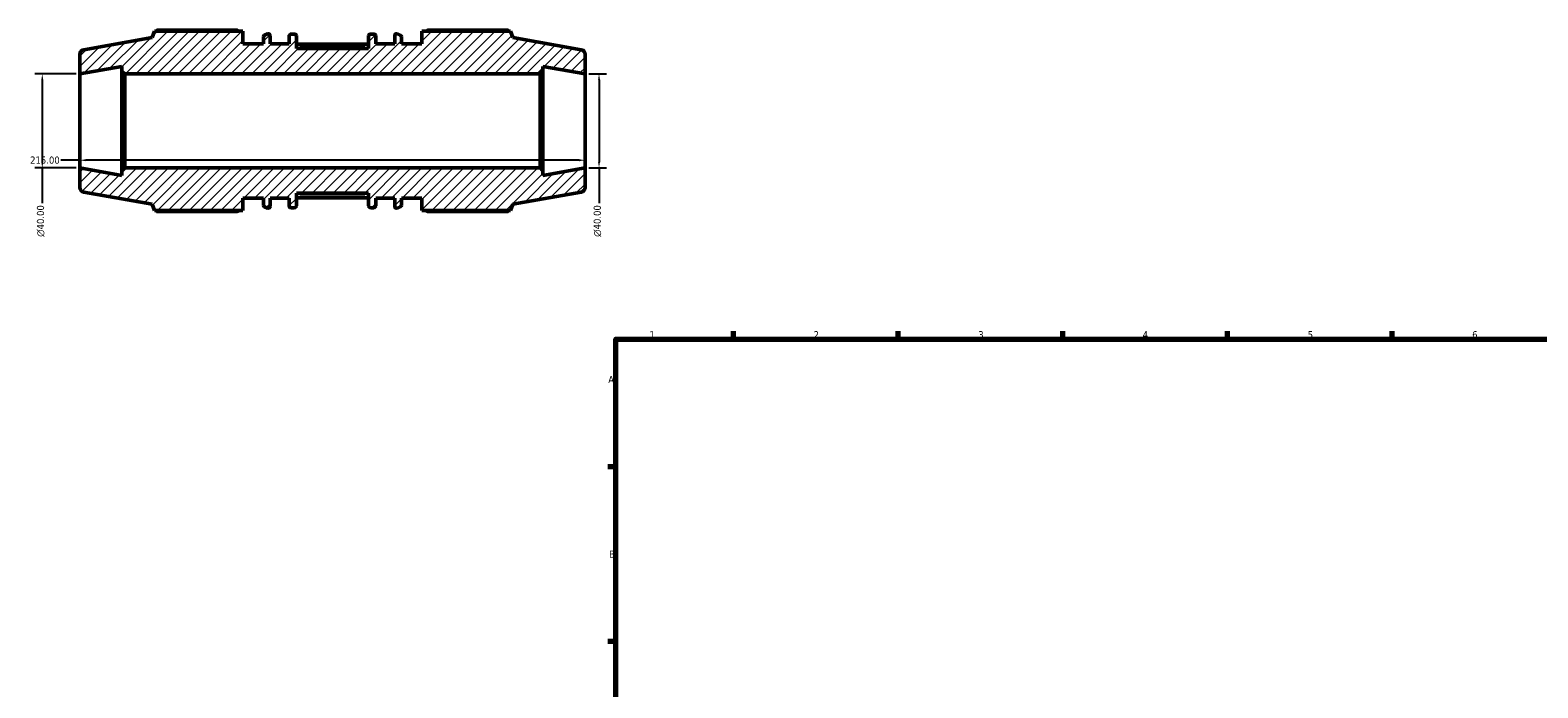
# Model space of a CAD drawing. Header units: millimetres. Extents: x -229 to 1180, y -29 to 833.
# Tile 2 of 5: x -229 to 412, y 426 to 705. Entities that reach past the tile are written whole.
import ezdxf

# ---------------------------------------------------------------- set-up
doc = ezdxf.new("R2010")
doc.units = ezdxf.units.MM
for name, color, linetype, lineweight in [('Border (ANSI)', 7, 'Continuous', 70), ('Dimension (ANSI)', 7, 'Continuous', 25), ('Hatch (ANSI)', 7, 'Continuous', 18), ('Visible (ANSI)', 7, 'Continuous', 50), ('Visible Narrow (ANSI)', 7, 'Continuous', 35)]:
    doc.layers.add(name, color=color, linetype=linetype, lineweight=lineweight)
doc.styles.add('Note Text (ANSI)', font='tahoma.ttf')
doc.dimstyles.new('Default - mm (ANSI)', dxfattribs={"dimtxt": 3.048, "dimasz": 2.5, "dimexe": 3.175, "dimexo": 1.6002, "dimgap": 0.8, "dimtad": 0, "dimtoh": 1, "dimrnd": 1e-08, "dimzin": 4, "dimdsep": 46, "dimtxsty": 'Note Text (ANSI)', "dimcen": 0.09, "dimdle": 10, "dimclrd": 256, "dimclre": 256, "dimclrt": 256, "dimadec": 1, "dimazin": 1, "dimtfac": 1, "dimtofl": 0, "dimtmove": 0, "dimatfit": 3, "dimfxl": 1, "dimtolj": 1, "dimtzin": 4, "dimlwd": -1, "dimlwe": -1, "dimarcsym": 0})

# ---------------------------------------------------------------- blocks, each defined once
blk = doc.blocks.new('Borders Default Border')
at = {"layer": 'Border (ANSI)'}
for p, q in [((70.08, 574), (70.08, 577.45)), ((140.17, 574), (140.17, 577.45)), ((210.25, 574), (210.25, 577.45)), ((280.33, 574), (280.33, 577.45)), ((350.42, 574), (350.42, 577.45)), ((20, 519.75), (16.55, 519.75)), ((20, 445.5), (16.55, 445.5))]:
    blk.add_line(p, q, dxfattribs=at)
at = {"layer": 'Border (ANSI)', "flags": 128}
blk.add_lwpolyline([(20, 20), (20, 574), (821, 574), (821, 20), (20, 20)], dxfattribs=at)
at = {"layer": 'Border (ANSI)', "char_height": 3.05, "attachment_point": 7, "style": 'Note Text (ANSI)'}
for s, insert in [('1', (34.35, 574.4)), ('2', (104.2, 574.4)), ('3', (174.26, 574.34)), ('4', (244.23, 574.4)), ('5', (314.48, 574.34)), ('6', (384.49, 574.34)), ('A', (16.78, 555.35)), ('B', (17.15, 481.1))]:
    blk.add_mtext(s, dxfattribs=dict(at, insert=insert))
blk = doc.blocks.new('*D7')
at = {"layer": 'Defpoints', "color": 0, "transparency": 16777216}
for p in [(-208.1, 666.84), (6.9, 666.84), (-208.1, 650.12)]:
    blk.add_point(p, dxfattribs=at)
at = {"layer": 'Dimension (ANSI)', "transparency": 16777216}
for p, q in [((-208.1, 650.12), (-216.14, 650.12)), ((4.4, 650.12), (-205.6, 650.12))]:
    blk.add_line(p, q, dxfattribs=at)
for points in [[(-205.6, 650.54), (-205.6, 649.7), (-208.1, 650.12)], [(4.4, 650.54), (4.4, 649.7), (6.9, 650.12)]]:
    blk.add_solid(points, dxfattribs=at)
at = {"layer": 'Dimension (ANSI)', "transparency": 16777216, "insert": (-229.26, 651.71), "char_height": 3.048, "attachment_point": 1, "style": 'Note Text (ANSI)'}
blk.add_mtext('\\A1;215.00', dxfattribs=at)
blk = doc.blocks.new('*D9')
at = {"layer": 'Defpoints', "color": 0, "transparency": 16777216}
for p in [(-208.1, 686.84), (-224.1, 646.84), (-208.1, 646.84)]:
    blk.add_point(p, dxfattribs=at)
at = {"layer": 'Dimension (ANSI)', "transparency": 16777216}
for p, q in [((-209.7, 686.84), (-227.28, 686.84)), ((-224.1, 684.34), (-224.1, 649.34)), ((-209.7, 646.84), (-227.28, 646.84)), ((-224.1, 646.84), (-224.1, 631.91))]:
    blk.add_line(p, q, dxfattribs=at)
for points in [[(-224.52, 684.34), (-223.69, 684.34), (-224.1, 686.84)], [(-224.52, 649.34), (-223.69, 649.34), (-224.1, 646.84)]]:
    blk.add_solid(points, dxfattribs=at)
at = {"layer": 'Dimension (ANSI)', "transparency": 16777216, "insert": (-226.4, 617.56), "char_height": 3.048, "attachment_point": 1, "rotation": 90, "style": 'Note Text (ANSI)'}
blk.add_mtext('\\A1;\\fAIGDT|b0|i0;\\H3.0480;\\ln\\fTahoma|b0|i0;\\H3.0480;40.00', dxfattribs=at)
blk = doc.blocks.new('*D10')
at = {"layer": 'Defpoints', "color": 0, "transparency": 16777216}
for p in [(6.9, 686.84), (6.9, 646.84), (12.86, 646.84)]:
    blk.add_point(p, dxfattribs=at)
at = {"layer": 'Dimension (ANSI)', "transparency": 16777216}
for p, q in [((8.5, 686.84), (16.04, 686.84)), ((12.86, 684.34), (12.86, 649.34)), ((8.5, 646.84), (16.04, 646.84)), ((12.86, 646.84), (12.86, 631.91))]:
    blk.add_line(p, q, dxfattribs=at)
for points in [[(12.45, 684.34), (13.28, 684.34), (12.86, 686.84)], [(12.45, 649.34), (13.28, 649.34), (12.86, 646.84)]]:
    blk.add_solid(points, dxfattribs=at)
at = {"layer": 'Dimension (ANSI)', "transparency": 16777216, "insert": (10.57, 617.56), "char_height": 3.048, "attachment_point": 1, "rotation": 90, "style": 'Note Text (ANSI)'}
blk.add_mtext('\\A1;\\fAIGDT|b0|i0;\\H3.0480;\\ln\\fTahoma|b0|i0;\\H3.0480;40.00', dxfattribs=at)

msp = doc.modelspace()

# ---------------------------------------------------------------- hatches: boundary and pattern name
at = {"layer": 'Hatch (ANSI)'}
h = msp.add_hatch(dxfattribs=at)
h.set_pattern_fill('ANSI31', color=256, scale=25.4, style=0)
h.set_pattern_definition([(45, (0, 0), (-2.245064, 2.245064), [])])
edge = h.paths.add_edge_path()
edge.add_ellipse((4.898, 638.516), major_axis=(0.347, -1.97), ratio=1, start_angle=0, end_angle=80)
edge.add_line((6.898, 638.516), (6.898, 646.837))
edge.add_line((6.898, 646.837), (-11.019, 643.678))
edge.add_line((-11.019, 643.678), (-11.019, 645.637))
edge.add_line((-11.019, 645.637), (-12.219, 646.837))
edge.add_line((-12.219, 646.837), (-188.985, 646.837))
edge.add_line((-188.985, 646.837), (-190.185, 645.637))
edge.add_line((-190.185, 645.637), (-190.185, 643.678))
edge.add_line((-190.185, 643.678), (-208.102, 646.837))
edge.add_line((-208.102, 646.837), (-208.102, 638.516))
edge.add_ellipse((-206.102, 638.516), major_axis=(-2, 0), ratio=1, start_angle=0, end_angle=80)
edge.add_line((-206.449, 636.546), (-177.388, 631.422))
edge.add_line((-177.388, 631.422), (-176.4, 628.707))
edge.add_line((-176.4, 628.707), (-138.688, 628.707))
edge.add_line((-138.688, 628.707), (-138.688, 634.037))
edge.add_line((-138.688, 634.037), (-129.947, 634.037))
edge.add_line((-129.947, 634.037), (-129.947, 631.064))
edge.add_ellipse((-129.147, 631.064), major_axis=(-0.8, 0), ratio=1, start_angle=0, end_angle=67.165616)
edge.add_line((-129.458, 630.327), (-128.227, 629.809))
edge.add_ellipse((-127.916, 630.546), major_axis=(-0.31, -0.737), ratio=1, start_angle=0, end_angle=112.834384)
edge.add_line((-127.116, 630.546), (-127.116, 634.037))
edge.add_line((-127.116, 634.037), (-119.031, 634.037))
edge.add_line((-119.031, 634.037), (-119.031, 630.737))
edge.add_ellipse((-118.231, 630.737), major_axis=(-0.8, 0), ratio=1, start_angle=0, end_angle=90)
edge.add_line((-118.231, 629.937), (-116.759, 629.937))
edge.add_ellipse((-116.759, 630.737), major_axis=(0, -0.8), ratio=1, start_angle=0, end_angle=90)
edge.add_line((-115.959, 630.737), (-115.959, 636.087))
edge.add_line((-115.959, 636.087), (-85.245, 636.087))
edge.add_line((-85.245, 636.087), (-85.245, 630.737))
edge.add_ellipse((-84.445, 630.737), major_axis=(-0.8, 0), ratio=1, start_angle=0, end_angle=90)
edge.add_line((-84.445, 629.937), (-82.974, 629.937))
edge.add_ellipse((-82.974, 630.737), major_axis=(0, -0.8), ratio=1, start_angle=0, end_angle=90)
edge.add_line((-82.174, 630.737), (-82.174, 634.037))
edge.add_line((-82.174, 634.037), (-74.088, 634.037))
edge.add_line((-74.088, 634.037), (-74.088, 630.546))
edge.add_ellipse((-73.288, 630.546), major_axis=(-0.8, 0), ratio=1, start_angle=0, end_angle=112.834384)
edge.add_line((-72.977, 629.809), (-71.747, 630.327))
edge.add_ellipse((-72.057, 631.064), major_axis=(0.31, -0.737), ratio=1, start_angle=0, end_angle=67.165616)
edge.add_line((-71.257, 631.064), (-71.257, 634.037))
edge.add_line((-71.257, 634.037), (-62.516, 634.037))
edge.add_line((-62.516, 634.037), (-62.516, 628.707))
edge.add_line((-62.516, 628.707), (-24.804, 628.707))
edge.add_line((-24.804, 628.707), (-23.816, 631.422))
edge.add_line((-23.816, 631.422), (5.245, 636.546))
edge = h.paths.add_edge_path()
edge.add_ellipse((4.898, 695.159), major_axis=(2, 0), ratio=1, start_angle=0, end_angle=80)
edge.add_line((5.245, 697.129), (-23.816, 702.253))
edge.add_line((-23.816, 702.253), (-24.804, 704.967))
edge.add_line((-24.804, 704.967), (-62.516, 704.967))
edge.add_line((-62.516, 704.967), (-62.516, 699.637))
edge.add_line((-62.516, 699.637), (-71.257, 699.637))
edge.add_line((-71.257, 699.637), (-71.257, 702.61))
edge.add_ellipse((-72.057, 702.61), major_axis=(0.8, 0), ratio=1, start_angle=0, end_angle=67.165616)
edge.add_line((-71.747, 703.347), (-72.977, 703.866))
edge.add_ellipse((-73.288, 703.128), major_axis=(0.31, 0.737), ratio=1, start_angle=0, end_angle=112.834384)
edge.add_line((-74.088, 703.128), (-74.088, 699.637))
edge.add_line((-74.088, 699.637), (-82.174, 699.637))
edge.add_line((-82.174, 699.637), (-82.174, 702.937))
edge.add_ellipse((-82.974, 702.937), major_axis=(0.8, 0), ratio=1, start_angle=0, end_angle=90)
edge.add_line((-82.974, 703.737), (-84.445, 703.737))
edge.add_ellipse((-84.445, 702.937), major_axis=(0, 0.8), ratio=1, start_angle=0, end_angle=90)
edge.add_line((-85.245, 702.937), (-85.245, 697.587))
edge.add_line((-85.245, 697.587), (-115.959, 697.587))
edge.add_line((-115.959, 697.587), (-115.959, 702.937))
edge.add_ellipse((-116.759, 702.937), major_axis=(0.8, 0), ratio=1, start_angle=0, end_angle=90)
edge.add_line((-116.759, 703.737), (-118.231, 703.737))
edge.add_ellipse((-118.231, 702.937), major_axis=(0, 0.8), ratio=1, start_angle=0, end_angle=90)
edge.add_line((-119.031, 702.937), (-119.031, 699.637))
edge.add_line((-119.031, 699.637), (-127.116, 699.637))
edge.add_line((-127.116, 699.637), (-127.116, 703.128))
edge.add_ellipse((-127.916, 703.128), major_axis=(0.8, 0), ratio=1, start_angle=0, end_angle=112.834384)
edge.add_line((-128.227, 703.866), (-129.458, 703.347))
edge.add_ellipse((-129.147, 702.61), major_axis=(-0.31, 0.737), ratio=1, start_angle=0, end_angle=67.165616)
edge.add_line((-129.947, 702.61), (-129.947, 699.637))
edge.add_line((-129.947, 699.637), (-138.688, 699.637))
edge.add_line((-138.688, 699.637), (-138.688, 704.967))
edge.add_line((-138.688, 704.967), (-176.4, 704.967))
edge.add_line((-176.4, 704.967), (-177.388, 702.253))
edge.add_line((-177.388, 702.253), (-206.449, 697.129))
edge.add_ellipse((-206.102, 695.159), major_axis=(-0.347, 1.97), ratio=1, start_angle=0, end_angle=80)
edge.add_line((-208.102, 695.159), (-208.102, 686.837))
edge.add_line((-208.102, 686.837), (-190.185, 689.997))
edge.add_line((-190.185, 689.997), (-190.185, 688.037))
edge.add_line((-190.185, 688.037), (-188.985, 686.837))
edge.add_line((-188.985, 686.837), (-12.219, 686.837))
edge.add_line((-12.219, 686.837), (-11.019, 688.037))
edge.add_line((-11.019, 688.037), (-11.019, 689.997))
edge.add_line((-11.019, 689.997), (6.898, 686.837))
edge.add_line((6.898, 686.837), (6.898, 695.159))

# ---------------------------------------------------------------- linework, layer by layer
at = {"layer": 'Visible (ANSI)'}
for p, q in [((-177.388, 702.253), (-206.449, 697.129)), ((-176.4, 704.967), (-177.388, 702.253)), ((-138.688, 704.967), (-176.4, 704.967)), ((-141.148, 705.415), (-175.355, 705.415)), ((-138.688, 699.637), (-138.688, 704.967)), ((-129.947, 699.637), (-138.688, 699.637)), ((-129.947, 702.61), (-129.947, 699.637)), ((-128.227, 703.866), (-129.458, 703.347)), ((-127.116, 699.637), (-127.116, 703.128)), ((-119.031, 699.637), (-127.116, 699.637)), ((-119.031, 702.937), (-119.031, 699.637)), ((-116.759, 703.737), (-118.231, 703.737)), ((-115.959, 697.587), (-115.959, 702.937)), ((-85.245, 699.507), (-115.959, 699.507)), ((-85.245, 702.937), (-85.245, 697.587)), ((-82.974, 703.737), (-84.445, 703.737)), ((-82.174, 699.637), (-82.174, 702.937)), ((-74.088, 699.637), (-82.174, 699.637)), ((-74.088, 703.128), (-74.088, 699.637)), ((-71.747, 703.347), (-72.977, 703.866)), ((-71.257, 699.637), (-71.257, 702.61)), ((-62.516, 699.637), (-71.257, 699.637)), ((-24.804, 704.967), (-62.516, 704.967)), ((-62.516, 704.967), (-62.516, 699.637)), ((-25.849, 705.415), (-60.056, 705.415)), ((-23.816, 702.253), (-24.804, 704.967)), ((5.245, 697.129), (-23.816, 702.253)), ((-208.102, 695.159), (-208.102, 686.837)), ((-85.245, 697.587), (-115.959, 697.587)), ((6.898, 686.837), (6.898, 695.159)), ((-208.102, 686.837), (-190.185, 689.997)), ((-208.102, 646.837), (-208.102, 686.837)), ((-190.185, 689.997), (-190.185, 688.037)), ((-190.185, 688.037), (-188.985, 686.837)), ((-190.185, 688.037), (-190.185, 645.637)), ((-188.985, 686.837), (-12.219, 686.837)), ((-188.985, 646.837), (-188.985, 686.837)), ((-12.219, 686.837), (-11.019, 688.037)), ((-12.219, 686.837), (-12.219, 646.837)), ((-11.019, 688.037), (-11.019, 689.997)), ((-11.019, 689.997), (6.898, 686.837)), ((-11.019, 645.637), (-11.019, 688.037)), ((6.898, 646.837), (6.898, 686.837)), ((-190.185, 643.678), (-208.102, 646.837)), ((-208.102, 646.837), (-208.102, 638.516)), ((-188.985, 646.837), (-190.185, 645.637)), ((-190.185, 645.637), (-190.185, 643.678)), ((-12.219, 646.837), (-188.985, 646.837)), ((-11.019, 645.637), (-12.219, 646.837)), ((6.898, 646.837), (-11.019, 643.678)), ((-11.019, 643.678), (-11.019, 645.637)), ((6.898, 638.516), (6.898, 646.837)), ((-206.449, 636.546), (-177.388, 631.422)), ((-115.959, 630.737), (-115.959, 636.087)), ((-115.959, 636.087), (-85.245, 636.087)), ((-85.245, 636.087), (-85.245, 630.737)), ((-23.816, 631.422), (5.245, 636.546)), ((-177.388, 631.422), (-176.4, 628.707)), ((-138.688, 628.707), (-138.688, 634.037)), ((-138.688, 634.037), (-129.947, 634.037)), ((-129.947, 634.037), (-129.947, 631.064)), ((-129.458, 630.327), (-128.227, 629.809)), ((-127.116, 630.546), (-127.116, 634.037)), ((-127.116, 634.037), (-119.031, 634.037)), ((-119.031, 634.037), (-119.031, 630.737)), ((-118.231, 629.937), (-116.759, 629.937)), ((-85.245, 634.168), (-115.959, 634.168)), ((-84.445, 629.937), (-82.974, 629.937)), ((-82.174, 630.737), (-82.174, 634.037)), ((-82.174, 634.037), (-74.088, 634.037)), ((-74.088, 634.037), (-74.088, 630.546)), ((-72.977, 629.809), (-71.747, 630.327)), ((-71.257, 631.064), (-71.257, 634.037)), ((-71.257, 634.037), (-62.516, 634.037)), ((-62.516, 634.037), (-62.516, 628.707)), ((-24.804, 628.707), (-23.816, 631.422)), ((-176.4, 628.707), (-138.688, 628.707)), ((-175.355, 628.259), (-141.148, 628.259)), ((-62.516, 628.707), (-24.804, 628.707)), ((-60.056, 628.259), (-25.849, 628.259))]:
    msp.add_line(p, q, dxfattribs=at)
for centre, radius, start, end in [((-129.147, 702.61), 0.8, 112.834384, 180), ((-127.916, 703.128), 0.8, 0, 112.834384), ((-118.231, 702.937), 0.8, 90, 180), ((-116.759, 702.937), 0.8, 0, 90), ((-84.445, 702.937), 0.8, 90, 180), ((-82.974, 702.937), 0.8, 0, 90), ((-73.288, 703.128), 0.8, 67.165616, 180), ((-72.057, 702.61), 0.8, 0, 67.165616), ((-206.102, 695.159), 2, 100, 180), ((4.898, 695.159), 2, 0, 80), ((-206.102, 638.516), 2, 180, 260), ((4.898, 638.516), 2, 280, 0), ((-129.147, 631.064), 0.8, 180, 247.165616), ((-127.916, 630.546), 0.8, 247.165616, 0), ((-118.231, 630.737), 0.8, 180, 270), ((-116.759, 630.737), 0.8, 270, 0), ((-84.445, 630.737), 0.8, 180, 270), ((-82.974, 630.737), 0.8, 270, 0), ((-73.288, 630.546), 0.8, 180, 292.834384), ((-72.057, 631.064), 0.8, 292.834384, 0)]:
    msp.add_arc(centre, radius, start, end, dxfattribs=at)
for points, weights in [([(-175.355, 705.415), (-175.488, 705.189), (-175.615, 704.967)], [1, 1.00066369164, 1.00117947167]), ([(-141.148, 705.415), (-140.785, 705.189), (-140.433, 704.967)], [1.01581176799, 1.01386328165, 1.01176861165]), ([(-60.771, 704.967), (-60.42, 705.189), (-60.056, 705.415)], [1.01176861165, 1.01386328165, 1.01581176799]), ([(-25.589, 704.967), (-25.717, 705.189), (-25.849, 705.415)], [1.00117947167, 1.00066369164, 1]), ([(-175.615, 628.707), (-175.488, 628.485), (-175.355, 628.259)], [1.00117947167, 1.00066369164, 1]), ([(-140.433, 628.707), (-140.785, 628.485), (-141.148, 628.259)], [1.01176861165, 1.01386328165, 1.01581176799]), ([(-60.056, 628.259), (-60.42, 628.485), (-60.771, 628.707)], [1.01581176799, 1.01386328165, 1.01176861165]), ([(-25.849, 628.259), (-25.717, 628.485), (-25.589, 628.707)], [1, 1.00066369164, 1.00117947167])]:
    msp.add_rational_spline(points, weights, degree=2, dxfattribs=at)
at = {"layer": 'Visible Narrow (ANSI)'}
for p, q in [((-114.424, 699.107), (-86.781, 699.107)), ((-86.781, 634.568), (-114.424, 634.568))]:
    msp.add_line(p, q, dxfattribs=at)

# ---------------------------------------------------------------- block references
msp.add_blockref('Borders Default Border', (0, 0))

# ---------------------------------------------------------------- dimensions: what is measured, and where the dimension line sits
at = {"layer": 'Dimension (ANSI)'}
for base, p1, p2, picture, middle in [((-224.102, 646.837), (-208.102, 686.837), (-208.102, 646.837), '*D9', (-224.102, 624.337)), ((12.864, 646.837), (6.898, 686.837), (6.898, 646.837), '*D10', (12.864, 624.337))]:
    dim = msp.add_linear_dim(base=base, p1=p1, p2=p2, angle=90, text='\\fAIGDT|b0|i0;\\H3.0480;\\ln\\fTahoma|b0|i0;\\H3.0480;<>', dimstyle='Default - mm (ANSI)', override={"dimtoh": 0, "dimdec": 2, "dimtp": 0, "dimtm": 0, "dimtdec": 2, "dimatfit": 2}, dxfattribs=at)
    dim.commit()
    dim.dimension.update_dxf_attribs({"geometry": picture, "text_midpoint": middle, "dimtype": 160})
dim = msp.add_linear_dim(base=(-208.102, 650.12), p1=(6.898, 666.837), p2=(-208.102, 666.837), angle=180, dimstyle='Default - mm (ANSI)', override={"dimtoh": 0, "dimdec": 2, "dimse1": 1, "dimse2": 1, "dimtp": 0, "dimtm": 0, "dimtdec": 2, "dimatfit": 2}, dxfattribs=at)
dim.commit()
dim.dimension.update_dxf_attribs({"geometry": '*D7', "text_midpoint": (-223.102, 650.12), "dimtype": 160})

doc.saveas('drawing.dxf')
